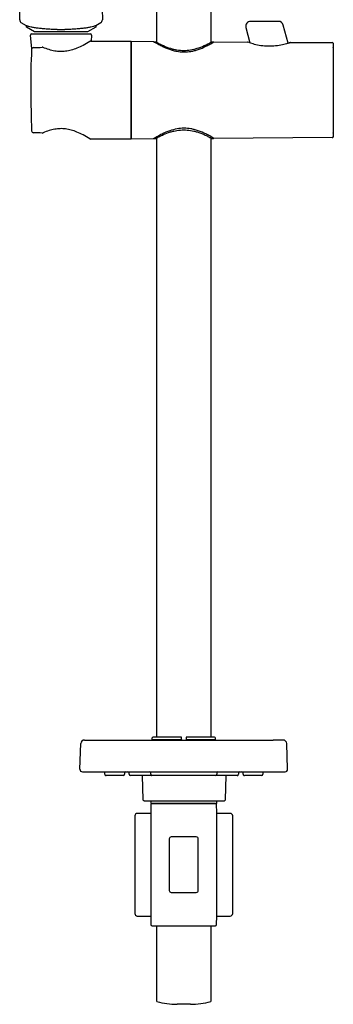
# Model space of a CAD drawing. Header units: millimetres. Extents: x -90 to 61, y -754 to 20.
# Tile 1 of 6: x -67 to 61, y -754 to -351. Entities that reach past the tile are written whole.
import ezdxf

# ---------------------------------------------------------------- set-up
doc = ezdxf.new("R2010")
doc.units = ezdxf.units.MM
doc.header["$MEASUREMENT"] = 0
doc.layers.add('PLANNING', color=1, linetype='Continuous')

# ---------------------------------------------------------------- blocks, each defined once
blk = doc.blocks.new('94700900_f')
at = {"layer": 'PLANNING'}
for p, q in [((11, -102.12), (11, -360.71)), ((-11, -360.71), (-11, -195.13)), ((38.7, -352.12), (27.31, -352.12)), ((42.63, -361.09), (40.63, -353.61)), ((-62.16, -363.39), (-62.63, -357.8)), ((-62.13, -357.25), (-38.22, -357.25)), ((-37.72, -357.8), (-37.92, -360.24)), ((25.38, -354.64), (27.07, -360.95)), ((-38.46, -360.38), (-38.46, -360.38)), ((-21.68, -360.24), (-21.68, -400.24)), ((-21.4, -400.24), (-21.4, -360.24)), ((-21.4, -360.24), (-12.35, -360.3)), ((-12.07, -360.47), (-11.43, -360.47)), ((11.43, -360.47), (12.2, -360.47)), ((12.2, -360.47), (12.2, -360.56)), ((12.34, -360.47), (26.06, -360.57)), ((35.98, -362.23), (33.8, -362.22)), ((43.72, -360.69), (60.72, -360.81)), ((43.72, -360.69), (43.72, -360.69)), ((61.02, -361.09), (61.08, -362.13)), ((61.08, -362.13), (61.08, -398.35)), ((61.08, -398.35), (61.02, -399.38)), ((-38.46, -400.1), (-38.46, -400.09)), ((-21.68, -400.24), (-38, -400.24)), ((-12.35, -400.17), (-21.4, -400.24)), ((-12.07, -400), (-11.43, -400.01)), ((-11, -644.92), (-11, -399.77)), ((11, -399.77), (11, -644.92)), ((11.43, -400.01), (12.2, -400)), ((12.2, -400), (12.2, -399.92)), ((60.72, -399.66), (12.34, -400)), ((60.97, -399.54), (60.95, -399.56)), ((-42.46, -658.09), (-42.1, -647.57)), ((-13, -645.42), (-13, -645.92)), ((-13, -645.92), (-1, -645.92)), ((-1, -644.92), (-12.5, -644.92)), ((-11, -646.12), (-11, -645.92)), ((-1, -645.92), (-1, -644.92)), ((-1, -645.92), (-1, -646.12)), ((12.5, -644.92), (1, -644.92)), ((1, -644.92), (1, -645.92)), ((1, -645.92), (1, -646.12)), ((1, -645.92), (13, -645.92)), ((11, -645.92), (11, -646.12)), ((13, -645.92), (13, -645.42)), ((40.6, -646.12), (36.51, -646.12)), ((42.46, -658.09), (42.1, -647.57)), ((-32.26, -660.12), (-32.26, -659.47)), ((-24.76, -660.62), (-28.23, -660.62)), ((-24.26, -659.62), (-24.26, -660.12)), ((-22.33, -660.12), (-22.33, -659.62)), ((-13.02, -660.62), (-21.83, -660.62)), ((-16.59, -670.64), (-16.86, -660.62)), ((-13.5, -660.12), (-13.5, -659.62)), ((13, -660.62), (-13, -660.62)), ((21.84, -660.62), (13.02, -660.62)), ((13.5, -659.62), (13.5, -660.12)), ((17.17, -660.62), (16.91, -670.64)), ((22.33, -659.62), (22.33, -660.12)), ((22.81, -659.12), (22.79, -659.12)), ((24.26, -660.12), (24.26, -659.62)), ((31.76, -660.62), (24.76, -660.62)), ((32.26, -659.47), (32.26, -660.12)), ((16.41, -671.12), (-16.09, -671.12)), ((-13.44, -672.61), (-13.49, -675.63)), ((-13.45, -671.12), (-13.45, -672.12)), ((-13.45, -672.12), (1, -672.12)), ((12.94, -672.12), (-12.94, -672.12)), ((1, -672.12), (13.45, -672.12)), ((13.49, -675.64), (13.44, -672.61)), ((13.45, -672.12), (13.45, -671.12)), ((-13.5, -676.12), (-18.99, -676.12)), ((-13.49, -675.63), (-13.5, -676.12)), ((-13.5, -676.12), (-13.5, -718.12)), ((13.5, -676.12), (13.49, -675.64)), ((13.5, -718.12), (13.5, -676.12)), ((18.99, -676.12), (13.5, -676.12)), ((-20, -677.12), (-20, -717.12)), ((20, -717.12), (20, -677.12)), ((-5.94, -686.57), (-5.94, -707.67)), ((5.13, -685.77), (-5.13, -685.77)), ((5.94, -707.67), (5.94, -686.57)), ((-5.13, -708.47), (5.13, -708.47)), ((-18.99, -718.12), (-13.5, -718.12)), ((-13.5, -718.12), (-13.49, -718.61)), ((-13.49, -718.61), (-13.44, -721.63)), ((13.44, -721.63), (13.5, -718.12)), ((13.5, -718.12), (18.99, -718.12)), ((-13.44, -721.63), (-13.44, -721.68)), ((-12.94, -722.12), (12.94, -722.12)), ((-11, -753.12), (-11, -722.12)), ((11, -722.12), (11, -753.12)), ((13.44, -721.68), (13.44, -721.63)), ((11, -753.12), (11, -753.12)), ((2.75, -754.25), (-2.75, -754.25))]:
    blk.add_line(p, q, dxfattribs=at)
blk.add_lwpolyline([(-33.91, -352.67), (-36, -353.88), (-36, -354.53), (-39.33, -356.45), (-61.03, -356.45), (-64.36, -354.53), (-64.35, -353.88), (-66.44, -352.67)], dxfattribs=at)
for centre, radius, start, end in [((-65.57, -351.44), 1.5, 179.3357, 234.6887), ((-34.77, -351.44), 1.5, 305.2407, 0.7348), ((27.31, -354.12), 2, 90.0001, 195), ((38.7, -354.12), 2, 15.0125, 90), ((-62.13, -357.75), 0.5, 90, 184.7637), ((-50.18, -263.23), 92.25, 269.0153, 270.9847), ((-38.22, -357.75), 0.5, 355.2364, 89.9998), ((-38, -361.04), 0.803, 90.0536, 121.8012), ((37.03, -344.19), 17.81, 288.3618, 291.9087), ((60.72, -361.11), 0.299, 3.3675, 89.6938), ((60.72, -361.11), 0.301, 52.3115, 89.5564), ((60.72, -361.11), 0.298, 40.8414, 52.3115), ((174.6, -376.84), 237.18, 176.7989, 180.8207), ((-61.43, -363.62), 0.788, 91.5011, 178.4411), ((-64.92, -230.27), 132.61, 271.5011, 273.065), ((-57.79, -363.44), 0.753, 65.2373, 93.065), ((60.82, -362.77), 0.301, 3.1612, 29.7418), ((1229.15, -361.73), 1291.85, 180.82069, 181.55894), ((-61.43, -396.86), 0.788, 181.5589, 268.4989), ((-64.92, -530.21), 132.61, 86.935, 88.4989), ((-57.79, -397.04), 0.753, 266.935, 294.7627), ((60.82, -397.71), 0.3, 330.1291, 356.831), ((-38, -399.44), 0.803, 238.1988, 269.9464), ((60.72, -399.36), 0.3, 270.3997, 356.529), ((60.72, -399.36), 0.3, 270.4, 313.6127), ((-40.6, -647.62), 1.5, 90, 178.1042), ((-12.5, -645.42), 0.5, 89.8862, 180), ((12.5, -645.42), 0.5, 0.0104, 90), ((40.6, -647.62), 1.5, 2.0094, 90), ((-41.46, -658.12), 1, 178, 270), ((-32.76, -659.47), 0.5, 359.9975, 43.3399), ((-31.76, -660.12), 0.5, 180, 270.0305), ((-24.76, -660.12), 0.5, 270, 359.9468), ((-23.76, -659.62), 0.5, 92.4091, 180.0002), ((-22.83, -659.62), 0.5, 0.0115, 87.3146), ((-21.83, -660.12), 0.5, 180.0064, 269.9881), ((-14, -659.62), 0.5, 359.9993, 87.6976), ((-13, -660.12), 0.5, 180.0007, 270.0346), ((13, -660.12), 0.5, 270, 359.988), ((14, -659.62), 0.5, 92.2275, 179.9993), ((21.84, -660.13), 0.496, 270.0001, 0.4898), ((22.83, -659.62), 0.5, 93.5834, 179.9936), ((23.76, -659.62), 0.5, 360, 87.3874), ((24.76, -660.12), 0.5, 180, 270.0107), ((31.76, -660.12), 0.5, 270, 359.9893), ((32.76, -659.47), 0.5, 136.6623, 180), ((-12.94, -672.62), 0.5, 89.9999, 179), ((12.94, -672.62), 0.5, 0.9912, 90), ((-19, -677.12), 1, 89.4794, 180), ((18.99, -677.13), 1.01, 0.5206, 90), ((-18.99, -717.11), 1.01, 180.5206, 270), ((19, -717.12), 1, 269.4794, 0), ((-12.94, -721.62), 0.5, 180.9964, 270), ((12.94, -721.62), 0.5, 269.9525, 359.0001), ((-2.75, -723.37), 30.87, 254.5067, 270), ((2.75, -723.37), 30.87, 270, 285.495)]:
    blk.add_arc(centre, radius, start, end, dxfattribs=at)
for points, knots in [([(-67.07, -351.42), (-67, -344.93), (-66.85, -332.64), (-66.57, -309.69), (-66.23, -283.02), (-65.77, -251.4), (-65.44, -230.45), (-65.27, -219.7)], [168.161107, 168.161107, 168.161107, 168.161107, 187.647063, 205.022012, 237.034259, 267.649459, 299.900803, 299.900803, 299.900803, 299.900803]), ([(-35.08, -219.7), (-34.99, -225.23), (-34.82, -235.98), (-34.5, -256.91), (-33.95, -295.28), (-33.57, -328.45), (-33.28, -351.42)], [0, 0, 0, 0, 16.611361, 32.240814, 62.796953, 131.739824, 131.739824, 131.739824, 131.739824]), ([(-51.76, -355.46), (-52.41, -355.45), (-53.75, -355.41), (-55.73, -355.31), (-57.66, -355.15), (-59.42, -354.96), (-60.98, -354.74), (-62.31, -354.49), (-63.26, -354.27), (-63.9, -354.06), (-64.19, -353.96), (-64.35, -353.88)], [150.556787, 150.556787, 150.556787, 150.556787, 152.501587, 154.57398, 156.522809, 158.314518, 159.900911, 161.269444, 162.394741, 162.861122, 163.336722, 163.336722, 163.336722, 163.336722]), ([(-36, -353.88), (-36.17, -353.96), (-36.45, -354.06), (-37.09, -354.27), (-38.04, -354.49), (-39.37, -354.74), (-40.93, -354.96), (-42.69, -355.15), (-44.62, -355.31), (-46.6, -355.41), (-47.94, -355.45), (-48.59, -355.46)], [134.606191, 134.606191, 134.606191, 134.606191, 135.081791, 135.548171, 136.673469, 138.042001, 139.628394, 141.420104, 143.368932, 145.441325, 147.386125, 147.386125, 147.386125, 147.386125]), ([(-38.43, -360.36), (-39.32, -360.91), (-41.03, -361.91), (-43.58, -363.11), (-45.98, -363.94), (-48.29, -364.41), (-50.55, -364.52), (-52.82, -364.29), (-55.15, -363.7), (-56.69, -363.12), (-57.47, -362.75)], [101.038839, 101.038839, 101.038839, 101.038839, 104.193334, 106.981428, 109.482653, 111.793868, 114.018851, 116.256971, 118.618372, 121.205297, 121.205297, 121.205297, 121.205297]), ([(-12.35, -360.3), (-11.77, -360.66), (-10.68, -361.31), (-8.54, -362.45), (-6.46, -363.37), (-4.35, -364.03), (-2.4, -364.48), (0.04, -364.73), (2.45, -364.52), (4.4, -364.09), (6.47, -363.47), (8.55, -362.57), (10.69, -361.46), (11.77, -360.82), (12.34, -360.47)], [133.167632, 133.167632, 133.167632, 133.167632, 135.201249, 136.978349, 140.429248, 142.030115, 143.588819, 146.424261, 149.378306, 150.813473, 152.40732, 155.841898, 157.612733, 159.620397, 159.620397, 159.620397, 159.620397]), ([(-11.43, -360.47), (-11.3, -360.54), (-11.05, -360.68), (-10.54, -360.96), (-9.64, -361.43), (-7.93, -362.25), (-5.99, -363), (-4.12, -363.51), (-2.31, -363.87), (-0.94, -363.98), (0, -363.97)], [0.643642, 0.643642, 0.643642, 0.643642, 1.063391, 1.530015, 2.391742, 4.108707, 7.201136, 8.633162, 9.921113, 12.736256, 12.736256, 12.736256, 12.736256]), ([(0, -363.97), (0.94, -363.98), (2.31, -363.87), (4.12, -363.51), (5.99, -363), (7.93, -362.25), (9.64, -361.43), (10.54, -360.96), (11.05, -360.68), (11.3, -360.54), (11.43, -360.47)], [12.736256, 12.736256, 12.736256, 12.736256, 15.551399, 16.83935, 18.271376, 21.363805, 23.08077, 23.942497, 24.409121, 24.82887, 24.82887, 24.82887, 24.82887]), ([(33.8, -362.22), (32.77, -362.21), (31.75, -362.11), (29.88, -361.79), (29.03, -361.57), (26.94, -360.95), (26.09, -360.58), (26.06, -360.57)], [3.1807376, 3.1807376, 3.1807376, 3.1807376, 3.4307376, 3.4307376, 3.6807376, 3.6807376, 4.1729251, 4.1729251, 4.1729251, 4.1729251]), ([(43.72, -360.69), (43.72, -360.69), (43.51, -360.78), (42.73, -361.06), (42.16, -361.26), (40.04, -361.86), (38.05, -362.25), (35.98, -362.23)], [0.000679, 0.000679, 0.000679, 0.000679, 0.250679, 0.250679, 0.500679, 0.500679, 1.000679, 1.000679, 1.000679, 1.000679]), ([(-38.43, -400.12), (-39.32, -399.56), (-41.03, -398.57), (-43.58, -397.37), (-45.98, -396.54), (-48.29, -396.07), (-50.55, -395.95), (-52.82, -396.19), (-55.15, -396.77), (-56.69, -397.36), (-57.47, -397.72)], [101.038839, 101.038839, 101.038839, 101.038839, 104.193334, 106.981428, 109.482653, 111.793868, 114.018851, 116.256971, 118.618372, 121.205297, 121.205297, 121.205297, 121.205297]), ([(12.34, -400), (11.77, -399.65), (10.67, -399.01), (8.53, -397.89), (6.44, -397), (4.36, -396.37), (2.45, -395.96), (0.08, -395.75), (-2.83, -396.03), (-5.85, -396.85), (-8.45, -397.98), (-10.64, -399.14), (-11.78, -399.82), (-12.35, -400.17)], [48.607886, 48.607886, 48.607886, 48.607886, 50.634846, 52.408263, 55.856885, 57.457872, 58.895857, 61.728588, 64.563744, 67.612378, 71.091224, 73.046897, 75.060649, 75.060649, 75.060649, 75.060649]), ([(-11.43, -400.01), (-11.3, -399.94), (-11.05, -399.79), (-10.54, -399.52), (-9.64, -399.04), (-7.93, -398.22), (-5.99, -397.47), (-4.12, -396.96), (-2.31, -396.61), (-0.94, -396.5), (0, -396.5)], [0.643642, 0.643642, 0.643642, 0.643642, 1.063391, 1.530015, 2.391742, 4.108707, 7.201136, 8.633162, 9.921113, 12.736256, 12.736256, 12.736256, 12.736256]), ([(0, -396.5), (0.94, -396.5), (2.31, -396.61), (4.12, -396.96), (5.99, -397.47), (7.93, -398.22), (9.64, -399.04), (10.54, -399.52), (11.05, -399.79), (11.3, -399.94), (11.43, -400.01)], [12.736256, 12.736256, 12.736256, 12.736256, 15.551399, 16.83935, 18.271376, 21.363805, 23.08077, 23.942497, 24.409121, 24.82887, 24.82887, 24.82887, 24.82887]), ([(-28.23, -660.62), (-29.4, -660.62), (-30.58, -660.62), (-31.76, -660.62), (-31.76, -660.62), (-31.76, -660.62)], [5.515929, 5.515929, 5.515929, 5.515929, 9.048981, 9.049183, 9.049695, 9.049695, 9.049695, 9.049695]), ([(41.46, -659.12), (41.73, -659.12), (42, -659.01), (42.37, -658.62), (42.47, -658.36), (42.46, -658.09)], [7.571711, 7.571711, 7.571711, 7.571711, 8.071711, 8.071711, 8.571711, 8.571711, 8.571711, 8.571711]), ([(-16.09, -671.12), (-16.13, -671.11), (-16.2, -671.09), (-16.32, -671.03), (-16.45, -670.94), (-16.57, -670.8), (-16.6, -670.69), (-16.59, -670.64)], [2.0211644, 2.0211644, 2.0211644, 2.0211644, 2.1298546, 2.2344847, 2.434713, 2.6161019, 2.7678427, 2.7678427, 2.7678427, 2.7678427]), ([(16.91, -670.64), (16.91, -670.66), (16.91, -670.71), (16.87, -670.81), (16.77, -670.93), (16.61, -671.04), (16.48, -671.1), (16.41, -671.12)], [0, 0, 0, 0, 0.0656681, 0.1421442, 0.3209957, 0.5198472, 0.7405288, 0.7405288, 0.7405288, 0.7405288]), ([(-5.13, -685.77), (-5.35, -685.77), (-5.56, -685.87), (-5.86, -686.17), (-5.94, -686.37), (-5.94, -686.57)], [52.002985, 52.002985, 52.002985, 52.002985, 52.502985, 52.502985, 53.002985, 53.002985, 53.002985, 53.002985]), ([(5.94, -686.57), (5.94, -686.37), (5.86, -686.17), (5.56, -685.86), (5.35, -685.77), (5.13, -685.77)], [40.752239, 40.752239, 40.752239, 40.752239, 41.252239, 41.252239, 41.752239, 41.752239, 41.752239, 41.752239]), ([(-5.94, -707.67), (-5.94, -707.88), (-5.86, -708.07), (-5.56, -708.38), (-5.35, -708.47), (-5.13, -708.47)], [27.501493, 27.501493, 27.501493, 27.501493, 28.001493, 28.001493, 28.501493, 28.501493, 28.501493, 28.501493]), ([(5.13, -708.47), (5.35, -708.47), (5.56, -708.38), (5.86, -708.08), (5.94, -707.88), (5.94, -707.67)], [38.752239, 38.752239, 38.752239, 38.752239, 39.252239, 39.252239, 39.752239, 39.752239, 39.752239, 39.752239])]:
    blk.add_open_spline(points, degree=3, knots=knots, dxfattribs=at)
for points in [[(-38, -360.24), (-29.84, -360.24), (-21.68, -360.24)], [(-40.6, -646.12), (-2.05, -646.12), (36.51, -646.12)], [(-41.46, -659.12), (0, -659.12), (41.46, -659.12)]]:
    blk.add_open_spline(points, degree=2, dxfattribs=at)

msp = doc.modelspace()

# ---------------------------------------------------------------- block references
msp.add_blockref('94700900_f', (0, 0))

doc.saveas('drawing.dxf')
